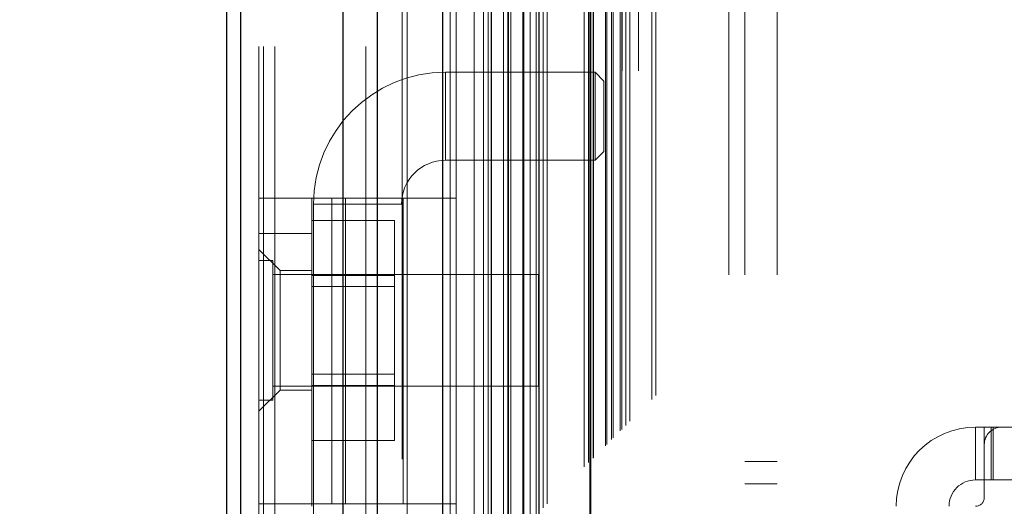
# Model space of a CAD drawing. Header units: inches. Extents: x 0.2 to 10.8, y 0.2 to 8.2.
# Tile 59 of 146: x 2.9919 to 3.1387, y 3.5997 to 3.6722. Entities that reach past the tile are written whole.
import ezdxf

# ---------------------------------------------------------------- set-up
doc = ezdxf.new("R2010")
doc.units = ezdxf.units.IN
doc.header["$MEASUREMENT"] = 0
doc.linetypes.add('HIDDEN', pattern=[0.07500000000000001, 0.05, -0.025])
doc.layers.add('DIMENSIONS', color=140, linetype='Continuous')
doc.styles.add('SLDTEXTSTYLE0', font='TXT', dxfattribs={"width": 0.7})
doc.dimstyles.new('SLDDIMSTYLE0', dxfattribs={"dimtxt": 0.0849609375, "dimasz": 0.13, "dimexe": 0, "dimexo": 0.0625, "dimgap": 0.021240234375, "dimtad": 0, "dimtih": 1, "dimtoh": 1, "dimlfac": 15, "dimrnd": 1e-09, "dimzin": 12, "dimdsep": 46, "dimtxsty": 'SLDTEXTSTYLE0', "dimsah": 1, "dimcen": 0.09, "dimadec": 0, "dimazin": 3, "dimtfac": 1, "dimtofl": 0, "dimtmove": 0, "dimatfit": 3, "dimfxl": 0, "dimfrac": 2, "dimtolj": 1, "dimtzin": 12, "dimarcsym": 0})

# ---------------------------------------------------------------- blocks, each defined once
blk = doc.blocks.new('_D')
at = {"layer": 'DIMENSIONS'}
for p, q in [((3.202962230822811, 5.338666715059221), (2.612633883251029, 5.338666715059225)), ((2.737633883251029, 5.338666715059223), (2.737633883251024, 4.529504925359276)), ((2.576059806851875, 4.37545398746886), (2.547529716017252, 4.37545398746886)), ((2.547529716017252, 4.37545398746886), (2.547529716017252, 4.240423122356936)), ((2.899207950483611, 4.37545398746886), (2.927738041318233, 4.37545398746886)), ((2.927738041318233, 4.37545398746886), (2.927738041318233, 4.240423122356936)), ((2.547529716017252, 4.240423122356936), (2.576059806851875, 4.240423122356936)), ((2.927738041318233, 4.240423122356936), (2.899207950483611, 4.240423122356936)), ((2.737633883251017, 3.346444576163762), (2.737633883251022, 4.221403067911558)), ((3.202962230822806, 3.34644457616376), (2.612633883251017, 3.346444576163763))]:
    blk.add_line(p, q, dxfattribs=at)
for points in [[(2.737633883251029, 5.338666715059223), (2.717633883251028, 5.208666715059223), (2.757633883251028, 5.208666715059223)], [(2.737633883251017, 3.346444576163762), (2.757633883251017, 3.476444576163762), (2.717633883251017, 3.476444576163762)]]:
    blk.add_solid(points, dxfattribs=at)
at = {"layer": 'DIMENSIONS', "char_height": 0.08333333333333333, "attachment_point": 1, "style": 'SLDTEXTSTYLE0'}
for s, insert in [('29.88', (2.576059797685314, 4.501896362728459)), ('759.0', (2.576059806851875, 4.3478454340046))]:
    blk.add_mtext(s, dxfattribs=dict(at, insert=insert))

msp = doc.modelspace()

# ---------------------------------------------------------------- linework, layer by layer
at = {"color": 7, "linetype": 'HIDDEN', "lineweight": 18}
for p, q in [((3.029989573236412, 3.168228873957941), (3.029989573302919, 5.885522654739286)), ((3.027589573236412, 3.168228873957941), (3.027589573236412, 5.524346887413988)), ((3.028292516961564, 3.168228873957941), (3.028292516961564, 5.523948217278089)), ((3.029989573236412, 3.168228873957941), (3.02998957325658, 5.523149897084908)), ((3.043553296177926, 3.168228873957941), (3.043553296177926, 5.516769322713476)), ((3.045250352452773, 3.168228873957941), (3.045250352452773, 5.516562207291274)), ((3.048947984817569, 5.50670444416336), (3.048947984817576, 3.178404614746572)), ((3.049687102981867, 3.179136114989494), (3.04968710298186, 5.505975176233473)), ((3.059689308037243, 5.495998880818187), (3.059689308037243, 3.189112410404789)), ((3.056089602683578, 3.189666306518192), (3.056089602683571, 5.495444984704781)), ((3.056996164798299, 3.189751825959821), (3.056996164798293, 5.49535946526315)), ((3.061051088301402, 3.190500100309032), (3.061051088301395, 5.494611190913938)), ((3.06177515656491, 5.49388667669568), (3.061775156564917, 3.19122271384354)), ((3.064050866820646, 3.193499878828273), (3.064050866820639, 5.491611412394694)), ((3.064702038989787, 3.194151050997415), (3.06470203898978, 5.490960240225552)), ((3.064821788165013, 3.194270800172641), (3.064821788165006, 5.490840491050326)), ((3.065147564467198, 5.490522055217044), (3.065147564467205, 3.194598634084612)), ((3.066956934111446, 5.488731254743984), (3.066956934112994, 3.19638003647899)), ((3.06698161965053, 3.196428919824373), (3.066981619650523, 5.488683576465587)), ((3.067088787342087, 3.196537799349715), (3.06708878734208, 5.488573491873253)), ((3.068044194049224, 3.197495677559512), (3.068044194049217, 5.487614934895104)), ((3.068943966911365, 3.198392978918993), (3.068943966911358, 5.486718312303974)), ((3.06932047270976, 5.486375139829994), (3.069320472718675, 3.198736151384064)), ((3.069985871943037, 3.199434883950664), (3.06998587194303, 5.485676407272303)), ((3.070570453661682, 3.200019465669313), (3.070570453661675, 5.485091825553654)), ((3.076077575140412, 3.20552658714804), (3.076077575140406, 5.479584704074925)), ((3.076744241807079, 3.206193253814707), (3.076744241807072, 5.478918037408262)), ((3.077077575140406, 5.478584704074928), (3.077077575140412, 3.20652658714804)), ((3.077077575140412, 3.20652658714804), (3.077077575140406, 5.478584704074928)), ((3.077410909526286, 3.206859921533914), (3.07741090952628, 5.478251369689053)), ((3.077449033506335, 3.206884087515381), (3.077449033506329, 5.478217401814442)), ((3.079244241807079, 3.208693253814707), (3.079244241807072, 5.47641803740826)), ((3.079244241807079, 3.208693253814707), (3.079244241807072, 5.47641803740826)), ((3.079437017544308, 3.208886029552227), (3.079437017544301, 5.47622526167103)), ((3.080180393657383, 3.209629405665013), (3.080180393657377, 5.475481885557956)), ((3.080410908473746, 3.209859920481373), (3.080410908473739, 5.475251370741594)), ((3.081708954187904, 3.211142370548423), (3.081708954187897, 5.473967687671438)), ((3.082274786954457, 3.211723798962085), (3.08227478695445, 5.473387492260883)), ((3.082893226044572, 3.2123422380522), (3.082893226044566, 5.472769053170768)), ((3.086165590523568, 3.215614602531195), (3.086165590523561, 5.469496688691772)), ((3.086748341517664, 3.216199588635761), (3.086748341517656, 5.4689281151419)), ((3.097656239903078, 3.234162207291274), (3.097656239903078, 5.450895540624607)), ((3.097656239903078, 3.234162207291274), (3.097656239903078, 5.450895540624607)), ((3.100056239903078, 3.234162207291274), (3.100056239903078, 5.450895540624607)), ((3.104856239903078, 3.234162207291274), (3.104856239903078, 5.450895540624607)), ((3.0769622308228, 3.264588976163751), (3.0769622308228, 5.420522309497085)), ((3.0817622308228, 3.264588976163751), (3.0817622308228, 5.420522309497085)), ((3.0841622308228, 3.264588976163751), (3.0841622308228, 5.420522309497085)), ((3.0841622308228, 3.264588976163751), (3.0841622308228, 5.420522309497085)), ((3.055411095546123, 3.651274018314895), (3.055411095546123, 3.664397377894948)), ((3.077720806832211, 3.664397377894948), (3.055411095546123, 3.664397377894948)), ((3.077720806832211, 3.664397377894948), (3.077720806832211, 3.651274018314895)), ((3.079033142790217, 3.663085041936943), (3.077720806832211, 3.664397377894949)), ((3.079033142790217, 3.663085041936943), (3.079033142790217, 3.652586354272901)), ((3.077720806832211, 3.651274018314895), (3.079033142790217, 3.652586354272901)), ((3.055411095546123, 3.651274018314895), (3.077720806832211, 3.651274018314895)), ((3.027589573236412, 3.645594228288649), (3.056985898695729, 3.645594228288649)), ((3.035463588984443, 3.600056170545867), (3.035463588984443, 3.645594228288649)), ((3.035726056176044, 3.644712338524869), (3.048849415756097, 3.644712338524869)), ((3.035726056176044, 3.644712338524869), (3.035726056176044, 3.447861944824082)), ((3.038483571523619, 3.600056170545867), (3.038483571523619, 3.645594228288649)), ((3.040521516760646, 3.645594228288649), (3.040521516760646, 3.600056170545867)), ((3.048849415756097, 3.447861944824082), (3.048849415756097, 3.644712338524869)), ((3.049111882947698, 3.600056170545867), (3.049111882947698, 3.645594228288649)), ((3.056985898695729, 3.600056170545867), (3.056985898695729, 3.645594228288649)), ((3.035463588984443, 3.642292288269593), (3.047796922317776, 3.642292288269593)), ((3.047796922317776, 3.6340939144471), (3.047796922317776, 3.642292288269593)), ((3.027589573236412, 3.640344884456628), (3.035463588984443, 3.640344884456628)), ((3.030739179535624, 3.634833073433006), (3.027589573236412, 3.637982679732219)), ((3.029672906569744, 3.636312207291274), (3.027589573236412, 3.636312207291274)), ((3.029672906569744, 3.61547887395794), (3.029672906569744, 3.636312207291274)), ((3.030739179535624, 3.634833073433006), (3.030739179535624, 3.625909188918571)), ((3.035463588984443, 3.634833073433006), (3.030739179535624, 3.634833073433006)), ((3.069256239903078, 3.63422887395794), (3.029672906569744, 3.63422887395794)), ((3.035463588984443, 3.6340939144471), (3.047796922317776, 3.6340939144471)), ((3.047796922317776, 3.617697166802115), (3.047796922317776, 3.6340939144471)), ((3.069256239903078, 3.617562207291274), (3.069256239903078, 3.63422887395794)), ((3.047796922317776, 3.632425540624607), (3.035463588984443, 3.632425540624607)), ((3.030739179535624, 3.625909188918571), (3.030739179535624, 3.616985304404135)), ((3.035463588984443, 3.619365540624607), (3.047796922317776, 3.619365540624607)), ((3.027589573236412, 3.613835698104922), (3.030739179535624, 3.616985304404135)), ((3.029672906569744, 3.617562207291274), (3.069256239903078, 3.617562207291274)), ((3.030739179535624, 3.616985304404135), (3.035463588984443, 3.616985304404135)), ((3.035463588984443, 3.617697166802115), (3.047796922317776, 3.617697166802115)), ((3.047796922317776, 3.609498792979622), (3.047796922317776, 3.617697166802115)), ((3.027589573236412, 3.61547887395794), (3.029672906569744, 3.61547887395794)), ((3.134413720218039, 3.611473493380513), (3.134413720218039, 3.603599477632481)), ((3.134413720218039, 3.611473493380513), (3.135726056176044, 3.611473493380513)), ((3.135726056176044, 3.611473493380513), (3.137038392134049, 3.611473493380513)), ((3.135726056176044, 3.608848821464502), (3.135726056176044, 3.611473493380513)), ((3.136741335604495, 3.603599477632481), (3.136741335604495, 3.611473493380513)), ((3.137038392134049, 3.603599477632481), (3.137038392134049, 3.611473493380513)), ((3.138350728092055, 3.611473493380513), (3.137038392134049, 3.611473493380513)), ((3.173521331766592, 3.611473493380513), (3.138350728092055, 3.611473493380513)), ((3.035463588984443, 3.609498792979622), (3.047796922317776, 3.609498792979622)), ((3.135726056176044, 3.608848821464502), (3.135726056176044, 3.600974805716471)), ((3.104856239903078, 3.606328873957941), (3.100056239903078, 3.606328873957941)), ((3.135726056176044, 3.603599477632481), (3.134413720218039, 3.603599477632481)), ((3.137038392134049, 3.603599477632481), (3.135726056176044, 3.603599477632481)), ((3.174833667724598, 3.603599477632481), (3.137038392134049, 3.603599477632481)), ((3.100056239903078, 3.602995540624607), (3.104856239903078, 3.602995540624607)), ((3.056985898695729, 3.600056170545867), (3.027589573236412, 3.600056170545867)), ((3.035463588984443, 3.600056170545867), (3.035463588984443, 3.599662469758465))]:
    msp.add_line(p, q, dxfattribs=at)
at = {"color": 7, "linetype": 'Continuous', "lineweight": 25}
for p, q in [((3.022789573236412, 3.168228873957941), (3.022789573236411, 5.524892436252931)), ((3.024898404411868, 3.168228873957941), (3.024898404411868, 5.523948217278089)), ((3.04015918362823, 3.168228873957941), (3.040159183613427, 5.516769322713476)), ((3.045250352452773, 3.168228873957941), (3.045250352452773, 5.516562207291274)), ((3.054962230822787, 5.495998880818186), (3.054962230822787, 3.189112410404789)), ((3.062229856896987, 5.488731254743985), (3.062229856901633, 3.19638003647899)), ((3.06932047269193, 5.486375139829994), (3.069320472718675, 3.198736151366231))]:
    msp.add_line(p, q, dxfattribs=at)
at = {"color": 7, "linetype": 'HIDDEN', "lineweight": 18, "flags": 128}
msp.add_lwpolyline([(3.076914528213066, 5.478735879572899), (3.076915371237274, 4.318377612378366), (3.076914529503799, 3.206377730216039)], dxfattribs=at)
at = {"color": 7, "linetype": 'HIDDEN', "lineweight": 18}
for centre, radius, start, end in [((3.055411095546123, 3.644712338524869), 0.01968503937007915, 90, 180), ((3.055411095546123, 3.644712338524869), 0.006561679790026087, 90, 180), ((3.134413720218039, 3.599662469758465), 0.01181102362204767, 90, 180), ((3.138350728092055, 3.608848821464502), 0.00262467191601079, 90, 180), ((3.134413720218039, 3.599662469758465), 0.003937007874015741, 90, 180), ((3.134413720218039, 3.600974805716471), 0.001312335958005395, 270.0000000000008, 0)]:
    msp.add_arc(centre, radius, start, end, dxfattribs=at)
msp.add_open_spline([(3.081451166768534, 3.210906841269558), (3.081449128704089, 3.216051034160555), (3.081444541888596, 3.227628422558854), (3.081446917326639, 3.245746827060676), (3.081448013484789, 3.265056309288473), (3.081447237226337, 3.292920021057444), (3.081447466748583, 3.329249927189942), (3.081447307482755, 3.412851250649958), (3.081447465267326, 3.577189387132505), (3.081447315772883, 3.897456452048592), (3.08144774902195, 4.386111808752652), (3.081446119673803, 4.890037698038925), (3.081448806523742, 5.233403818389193), (3.081447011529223, 5.36506762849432), (3.081448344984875, 5.396319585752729), (3.081446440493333, 5.423191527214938), (3.081445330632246, 5.444870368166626), (3.08145252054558, 5.460080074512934), (3.081459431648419, 5.469555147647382), (3.081467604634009, 5.473930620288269), (3.081468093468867, 5.474192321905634)], degree=3, knots=[0, 0, 0, 0, 0.006818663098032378, 0.01534590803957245, 0.02401606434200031, 0.03241351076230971, 0.0522794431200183, 0.07217159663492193, 0.1432276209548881, 0.2701107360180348, 0.4966877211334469, 0.7909435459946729, 0.9380678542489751, 0.9518217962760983, 0.9654648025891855, 0.9794925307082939, 0.9874407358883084, 0.9942002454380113, 0.999653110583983, 1, 1, 1, 1], dxfattribs=at)

# ---------------------------------------------------------------- dimensions: what is measured, and where the dimension line sits
at = {"layer": 'DIMENSIONS'}
dim = msp.add_linear_dim(base=(2.737633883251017, 3.346444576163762), p1=(3.25296223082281, 5.338666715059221), p2=(3.252962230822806, 3.346444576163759), angle=90.0000000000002, dimstyle='SLDDIMSTYLE0', dxfattribs=at)
dim.commit()
dim.dimension.update_dxf_attribs({"geometry": '_D', "text_midpoint": (2.737633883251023, 4.375453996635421), "dimtype": 160})

doc.saveas('drawing.dxf')
